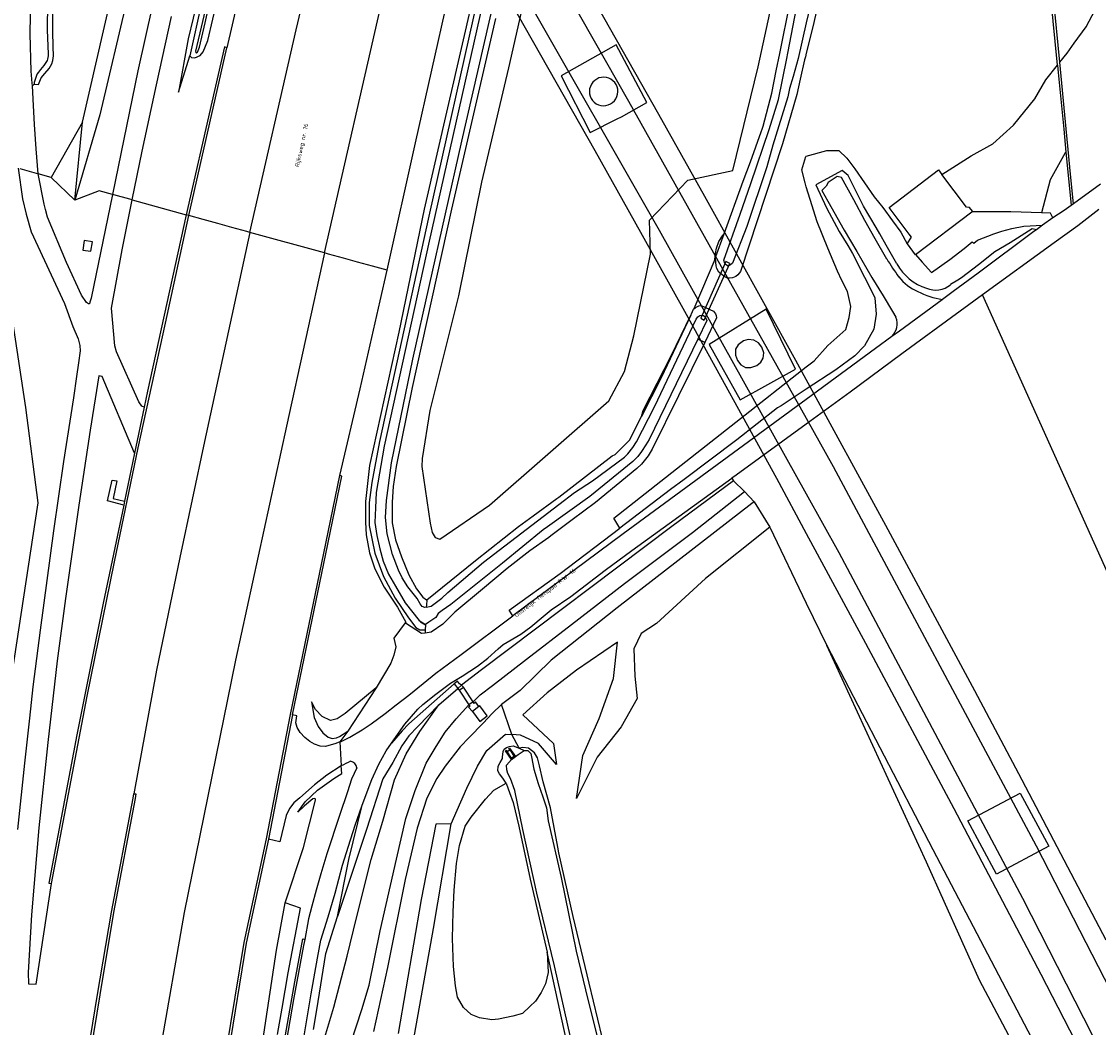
# Model space of a CAD drawing. Header units: metres. Extents: x 102000 to 105000, y 414600 to 420766.
# Tile 42 of 256: x 102816 to 103069, y 416061 to 416297. Entities that reach past the tile are written whole.
import ezdxf

# ---------------------------------------------------------------- set-up
doc = ezdxf.new("R2010")
doc.units = ezdxf.units.M
doc.layers.get('0').update_dxf_attribs({"color": 8})
doc.styles.add('MtXpl_NLCS-ISO', font='NLCS-ISO.ttf')

msp = doc.modelspace()

# ---------------------------------------------------------------- linework, layer by layer
for p, q in [((102888.84, 416381.8), (102965.49, 416247.71)), ((102923.19, 416339.62), (102958.28, 416278.03)), ((102874.59, 416336.94), (102863.93, 416290.54)), ((102880.24, 416294.76), (102889.68, 416335.55)), ((102937.18, 416317.21), (102930.05, 416285.84)), ((102988.69, 416286.06), (102995.62, 416318)), ((102858.85, 416296.43), (102862.46, 416312.31)), ((102859.43, 416292.23), (102863.98, 416311.9)), ((102886.82, 416242.4), (102903.3, 416314.31)), ((102908.22, 416268.27), (102917.97, 416311.59)), ((102924.62, 416310.35), (102911.36, 416251.06)), ((102919.12, 416268.65), (102928.53, 416309.59)), ((102965.38, 416274.89), (102945.44, 416310)), ((102858.41, 416307.2), (102854.81, 416292.65)), ((102817.76, 416293.79), (102817.94, 416305.38)), ((102830.01, 416273.05), (102837.44, 416305.21)), ((103059.01, 416286.5), (103057.02, 416306.29)), ((103059.53, 416287.16), (103057.65, 416306.35)), ((102840.58, 416302.42), (102834.08, 416274.83)), ((102859.58, 416302.48), (102856.57, 416289.78)), ((102921.67, 416302.38), (102910.3, 416252.66)), ((102821.81, 416301.06), (102821.71, 416294.77)), ((102823.06, 416294.43), (102823.04, 416299.59)), ((102846.44, 416300.54), (102843.03, 416285.15)), ((102857.95, 416301.04), (102855.25, 416288.69)), ((102923.98, 416300.8), (102911.45, 416245.19)), ((102930.35, 416301.55), (102950.31, 416266.4)), ((102993.77, 416289.16), (102996.21, 416301.22)), ((102995.66, 416289.28), (102997.67, 416299.8)), ((103002.95, 416301.64), (103001.55, 416295.42)), ((103065.7, 416295.47), (103068.54, 416300.78)), ((102847.39, 416281.87), (102850.91, 416297.86)), ((102926.98, 416297.44), (102916.65, 416252.7)), ((103000.57, 416298.99), (103000, 416296.43)), ((102821.71, 416294.77), (102821.96, 416289.01)), ((102823.14, 416290.75), (102823.06, 416294.43)), ((102857.5, 416290.69), (102858.85, 416296.43)), ((102869.36, 416247.22), (102880.24, 416294.76)), ((103000, 416296.43), (102998.13, 416288.06)), ((103001.55, 416295.42), (103000, 416289.3)), ((103062.93, 416291.64), (103065.7, 416295.47)), ((102818, 416285.06), (102817.76, 416293.79)), ((102854.81, 416292.65), (102852.6, 416280.12)), ((102858.37, 416289.59), (102859.43, 416292.23)), ((103061.25, 416289.31), (103062.93, 416291.64)), ((102823.21, 416288.62), (102823.14, 416290.75)), ((102855.01, 416251.18), (102863.93, 416290.54)), ((102856.57, 416289.78), (102856.61, 416289.43)), ((102856.61, 416289.43), (102856.82, 416289.3)), ((102856.82, 416289.3), (102857.06, 416289.53)), ((102857.06, 416289.53), (102857.5, 416290.69)), ((102857.66, 416288.71), (102858.37, 416289.59)), ((102863.34, 416290.77), (102860.43, 416277.76)), ((102863.93, 416290.54), (102863.34, 416290.77)), ((102955.35, 416291.22), (102942.42, 416283.95)), ((102962.52, 416277.7), (102955.35, 416291.22)), ((102992.96, 416285.15), (102993.77, 416289.16)), ((102995.42, 416288), (102995.66, 416289.28)), ((103000, 416289.3), (102999.79, 416288.45)), ((103059.53, 416287.16), (103061.25, 416289.31)), ((102821.29, 416286.84), (102820.93, 416286.36)), ((102821.57, 416287.29), (102821.29, 416286.84)), ((102821.76, 416287.59), (102821.57, 416287.29)), ((102821.84, 416287.88), (102821.76, 416287.59)), ((102821.92, 416288.27), (102821.84, 416287.88)), ((102821.98, 416288.62), (102821.92, 416288.27)), ((102821.96, 416289.01), (102821.98, 416288.62)), ((102822.16, 416285.7), (102822.79, 416286.75)), ((102822.79, 416286.75), (102823.05, 416287.59)), ((102823.05, 416287.59), (102823.21, 416288.62)), ((102852.6, 416280.12), (102855.25, 416288.69)), ((102855.25, 416288.69), (102855.59, 416288.23)), ((102855.59, 416288.23), (102856.38, 416288.22)), ((102856.38, 416288.22), (102857.66, 416288.71)), ((102993.44, 416278.4), (102995.42, 416288)), ((102998.13, 416288.06), (102996.9, 416283.83)), ((102999.6, 416287.72), (102998.59, 416283.18)), ((102999.79, 416288.45), (102999.6, 416287.72)), ((103061.07, 416271.52), (103059.53, 416287.16)), ((102818.17, 416282.24), (102818, 416285.06)), ((102819.24, 416284.05), (102818.69, 416282.38)), ((102819.4, 416284.4), (102819.24, 416284.05)), ((102819.7, 416284.82), (102819.4, 416284.4)), ((102820.15, 416285.45), (102819.7, 416284.82)), ((102820.93, 416286.36), (102820.15, 416285.45)), ((102820.32, 416283.49), (102821.15, 416284.48)), ((102821.15, 416284.48), (102822.16, 416285.7)), ((102843.03, 416285.15), (102837.06, 416256.13)), ((102930.05, 416285.84), (102923.71, 416259)), ((102982.74, 416261.78), (102988.69, 416286.06)), ((102991.9, 416279.9), (102992.96, 416285.15)), ((103056.22, 416283.01), (103059.01, 416286.5)), ((103059.01, 416286.5), (103059.17, 416284.76)), ((103059.17, 416284.76), (103060.46, 416271.42)), ((102818.28, 416281.59), (102818.17, 416282.24)), ((102818.28, 416281.59), (102818.64, 416281.98)), ((102818.52, 416276.98), (102818.28, 416281.59)), ((102818.69, 416282.38), (102818.64, 416281.98)), ((102818.64, 416281.98), (102819.69, 416281.89)), ((102819.69, 416281.89), (102820.32, 416283.49)), ((102844.03, 416266.29), (102847.39, 416281.87)), ((102942.42, 416283.95), (102949.24, 416270.65)), ((102949.54, 416282.01), (102949.29, 416281.48)), ((102949.89, 416282.48), (102949.54, 416282.01)), ((102950.31, 416282.89), (102949.89, 416282.48)), ((102950.79, 416283.21), (102950.31, 416282.89)), ((102951.32, 416283.45), (102950.79, 416283.21)), ((102951.89, 416283.59), (102951.32, 416283.45)), ((102952.47, 416283.63), (102951.89, 416283.59)), ((102953.05, 416283.57), (102952.47, 416283.63)), ((102953.61, 416283.41), (102953.05, 416283.57)), ((102954.13, 416283.16), (102953.61, 416283.41)), ((102954.61, 416282.81), (102954.13, 416283.16)), ((102955.01, 416282.39), (102954.61, 416282.81)), ((102955.34, 416281.91), (102955.01, 416282.39)), ((102955.58, 416281.38), (102955.34, 416281.91)), ((102996.9, 416283.83), (102996.07, 416281.01)), ((102998.59, 416283.18), (102997.8, 416279.61)), ((103053.7, 416278.57), (103056.22, 416283.01)), ((102949.13, 416280.92), (102949.07, 416280.34)), ((102949.07, 416280.34), (102949.11, 416279.76)), ((102949.11, 416279.76), (102949.25, 416279.2)), ((102949.29, 416281.48), (102949.13, 416280.92)), ((102949.25, 416279.2), (102949.49, 416278.66)), ((102955.28, 416278.56), (102955.54, 416279.09)), ((102955.54, 416279.09), (102955.7, 416279.65)), ((102955.72, 416280.81), (102955.58, 416281.38)), ((102955.7, 416279.65), (102955.76, 416280.23)), ((102955.76, 416280.23), (102955.72, 416280.81)), ((102989.84, 416272.12), (102991.9, 416279.9)), ((102995.68, 416279.05), (102992.18, 416267.72)), ((102997.8, 416279.61), (102994.41, 416268.02)), ((102996.07, 416281.01), (102995.68, 416279.05)), ((102818.74, 416272.52), (102818.52, 416276.98)), ((102860.43, 416277.76), (102854.41, 416251.35)), ((102949.49, 416278.66), (102949.81, 416278.18)), ((102949.81, 416278.18), (102950.22, 416277.76)), ((102950.22, 416277.76), (102950.69, 416277.42)), ((102950.69, 416277.42), (102951.21, 416277.16)), ((102951.21, 416277.16), (102951.78, 416277)), ((102951.78, 416277), (102952.36, 416276.94)), ((102952.36, 416276.94), (102952.94, 416276.98)), ((102952.94, 416276.98), (102953.5, 416277.12)), ((102953.5, 416277.12), (102954.04, 416277.36)), ((102954.04, 416277.36), (102954.52, 416277.69)), ((102954.52, 416277.69), (102954.94, 416278.09)), ((102954.94, 416278.09), (102955.28, 416278.56)), ((102956.57, 416274.37), (102962.52, 416277.7)), ((102958.28, 416278.03), (103000, 416203.59)), ((102991.3, 416271.35), (102993.44, 416278.4)), ((103048.7, 416272.39), (103053.7, 416278.57)), ((102834.08, 416274.83), (102828.21, 416254.75)), ((102955.56, 416273.83), (102956.57, 416274.37)), ((102976.18, 416255.67), (102965.38, 416274.89)), ((102819.15, 416266.84), (102818.74, 416272.52)), ((102830.01, 416273.05), (102822.64, 416260.11)), ((102828.21, 416254.75), (102830.01, 416273.05)), ((102949.24, 416270.65), (102955.56, 416273.83)), ((102989.44, 416270.84), (102989.67, 416271.47)), ((102989.67, 416271.47), (102989.84, 416272.12)), ((103043.81, 416267.99), (103048.7, 416272.39)), ((103060.46, 416271.42), (103060.99, 416266.07)), ((103061.52, 416266.7), (103061.07, 416271.52)), ((102986.91, 416263.78), (102989.44, 416270.84)), ((102986.95, 416258.71), (102991.3, 416271.35)), ((102819.64, 416260.94), (102819.15, 416266.84)), ((102901.54, 416238.33), (102908.22, 416268.27)), ((102907.62, 416217.44), (102919.12, 416268.65)), ((102950.31, 416266.4), (102961.07, 416247.23)), ((102994.41, 416268.02), (102984.59, 416238.04)), ((102992.18, 416267.72), (102990.75, 416262.59)), ((103000, 416265.08), (103004.86, 416266.47)), ((103004.86, 416266.47), (103007.61, 416266.41)), ((103007.61, 416266.41), (103009.54, 416264.65)), ((103038.75, 416265.19), (103043.81, 416267.99)), ((103062.07, 416260.87), (103061.52, 416266.7)), ((102807.7, 416264.24), (102816.62, 416206.14)), ((102841.71, 416254.84), (102844.03, 416266.29)), ((102998.99, 416261.91), (102999.93, 416265.06)), ((102999.93, 416265.06), (103000, 416265.08)), ((103009.54, 416264.65), (103011.4, 416262.14)), ((103031.87, 416260.84), (103038.75, 416265.19)), ((103060.83, 416265.89), (103057.28, 416259.53)), ((103060.99, 416266.07), (103060.83, 416265.89)), ((103060.99, 416266.07), (103061.54, 416260.65)), ((102814.88, 416262.26), (102815.9, 416255.09)), ((102819.2, 416261.06), (102815.42, 416262.11)), ((102972.15, 416259.45), (102982.74, 416261.78)), ((102985.17, 416259.21), (102986.91, 416263.78)), ((102990.75, 416262.59), (102986.07, 416248.57)), ((102999.73, 416258.84), (102998.99, 416261.91)), ((103008.39, 416261.78), (103002.27, 416258.34)), ((103009.85, 416260.53), (103008.39, 416261.78)), ((103011.4, 416262.14), (103015.91, 416255.58)), ((103019.44, 416253.03), (103031.08, 416261.87)), ((103031.08, 416261.87), (103031.87, 416260.84)), ((102819.64, 416260.94), (102819.2, 416261.06)), ((102822.64, 416260.11), (102819.64, 416260.94)), ((102821, 416253.84), (102819.64, 416260.94)), ((102822.64, 416260.11), (102828.21, 416254.75)), ((102923.71, 416259), (102918.35, 416232.32)), ((102963.18, 416250.06), (102972.15, 416259.45)), ((102980.7, 416246.9), (102985.17, 416259.21)), ((103000, 416257.93), (102999.73, 416258.84)), ((103005.13, 416258.93), (103004.7, 416258.09)), ((103007.25, 416260.34), (103005.13, 416258.93)), ((103008.27, 416260.12), (103007.25, 416260.34)), ((103011.13, 416254.86), (103008.27, 416260.12)), ((103013.4, 416253.36), (103009.85, 416260.53)), ((103037.66, 416253.16), (103031.87, 416260.84)), ((103057.28, 416259.53), (103055.22, 416251.77)), ((103061.54, 416260.65), (103062.2, 416253.54)), ((103062.76, 416253.95), (103062.07, 416260.87)), ((102833.94, 416256.99), (102828.21, 416254.75)), ((102837.06, 416256.13), (102833.94, 416256.99)), ((102984.51, 416251.53), (102986.95, 416258.71)), ((103000.9, 416254.92), (103000, 416257.93)), ((103002.27, 416258.34), (103004.78, 416252.98)), ((103004.7, 416258.09), (103003.65, 416257.08)), ((103003.65, 416257.08), (103005.03, 416254.52)), ((103069.08, 416258.56), (103062.76, 416253.95)), ((102815.9, 416255.09), (102816.78, 416251.5)), ((102821.35, 416252.55), (102821, 416253.84)), ((102837.06, 416256.13), (102832.1, 416231.8)), ((102837.37, 416256.04), (102837.06, 416256.13)), ((102841.15, 416255), (102837.37, 416256.04)), ((102839.36, 416243.15), (102841.71, 416254.84)), ((102841.71, 416254.84), (102841.15, 416255)), ((102841.71, 416254.84), (102854.41, 416251.35)), ((102997.57, 416217.13), (102976.18, 416255.67)), ((103002.52, 416249.73), (103000.9, 416254.92)), ((103005.03, 416254.52), (103008.86, 416247.75)), ((103013.76, 416250.02), (103011.13, 416254.86)), ((103015.91, 416255.58), (103017.96, 416253.05)), ((103062.76, 416253.95), (103062.2, 416253.54)), ((102816.78, 416251.5), (102817.99, 416247.34)), ((102821.81, 416250.82), (102821.35, 416252.55)), ((102854.41, 416251.35), (102845.32, 416209.96)), ((102849.48, 416225.89), (102855.01, 416251.18)), ((102855.01, 416251.18), (102854.41, 416251.35)), ((102858.38, 416250.25), (102855.01, 416251.18)), ((102910.3, 416252.66), (102904.33, 416223.83)), ((102916.65, 416252.7), (102907.48, 416210.83)), ((102980.62, 416240.66), (102984.51, 416251.53)), ((103004.78, 416252.98), (103007.75, 416247.4)), ((103016.39, 416248.33), (103013.4, 416253.36)), ((103017.96, 416253.05), (103020.23, 416249.96)), ((103024.18, 416246.83), (103019.44, 416253.03)), ((103025.66, 416242.02), (103038.9, 416252.07)), ((103038.36, 416253.08), (103037.66, 416253.16)), ((103039.06, 416252.2), (103038.36, 416253.08)), ((103038.9, 416252.07), (103039.06, 416252.2)), ((103048.02, 416252.02), (103038.9, 416252.07)), ((103055.22, 416251.77), (103048.02, 416252.02)), ((103057.33, 416251.69), (103055.22, 416251.77)), ((103057.9, 416250.67), (103057.33, 416251.69)), ((103060.54, 416252.33), (103057.9, 416250.67)), ((103062.2, 416253.54), (103060.54, 416252.33)), ((103068.69, 416252.59), (103063.79, 416248.79)), ((102826.24, 416240.14), (102821.81, 416250.82)), ((102861.77, 416249.32), (102858.38, 416250.25)), ((102865.11, 416248.39), (102861.77, 416249.32)), ((102911.36, 416251.06), (102899.75, 416198.14)), ((102963.39, 416242.14), (102963.18, 416250.06)), ((103005.07, 416243.51), (103002.52, 416249.73)), ((103016.17, 416245.72), (103013.76, 416250.02)), ((103020.23, 416249.96), (103022.2, 416247.28)), ((103048.29, 416248.12), (103051.11, 416248.64)), ((103051.11, 416248.64), (103055.49, 416248.91)), ((103055.49, 416248.91), (103054.05, 416247.85)), ((103057.9, 416250.67), (103055.49, 416248.91)), ((103063.79, 416248.79), (103058.2, 416244.76)), ((102817.99, 416247.34), (102825.76, 416230.54)), ((102869.36, 416247.22), (102858.66, 416198.11)), ((102868.59, 416247.43), (102865.11, 416248.39)), ((102869.36, 416247.22), (102868.59, 416247.43)), ((102886.82, 416242.4), (102869.36, 416247.22)), ((102961.07, 416247.23), (102971.78, 416228.02)), ((102965.49, 416247.71), (103000, 416185.84)), ((102978.75, 416241.52), (102980.7, 416246.9)), ((102979.46, 416245.05), (102980.35, 416246.39)), ((102980.35, 416246.39), (102980.7, 416246.9)), ((102986.07, 416248.57), (102982.65, 416240.01)), ((103007.75, 416247.4), (103009.73, 416244.13)), ((103008.86, 416247.75), (103011.87, 416242.72)), ((103017.26, 416246.87), (103016.39, 416248.33)), ((103018.8, 416244.19), (103017.26, 416246.87)), ((103022.2, 416247.28), (103023.67, 416244.55)), ((103023.67, 416244.55), (103024.73, 416246.1)), ((103024.73, 416246.1), (103024.18, 416246.83)), ((103040.19, 416245.4), (103044.02, 416246.9)), ((103053.43, 416247.39), (103040.38, 416237.65)), ((103044.02, 416246.9), (103045.96, 416247.48)), ((103045.96, 416247.48), (103048.29, 416248.12)), ((103053.04, 416248.02), (103047.92, 416244.79)), ((103054.05, 416247.85), (103053.04, 416248.02)), ((103054.05, 416247.85), (103053.43, 416247.39)), ((102830.44, 416245.3), (102830.11, 416243.06)), ((102832.34, 416245.03), (102830.44, 416245.3)), ((102832.01, 416242.78), (102832.34, 416245.03)), ((102911.45, 416245.19), (102900.88, 416197.03)), ((102978.93, 416243.49), (102979.46, 416245.05)), ((103009.73, 416244.13), (103010.88, 416242.25)), ((103018.95, 416240.97), (103016.17, 416245.72)), ((103021.29, 416239.86), (103018.8, 416244.19)), ((103023.67, 416244.55), (103025.61, 416241.98)), ((103037.05, 416243.43), (103038.93, 416244.99)), ((103038.93, 416244.99), (103039.35, 416244.69)), ((103039.35, 416244.69), (103040.19, 416245.4)), ((103058.2, 416244.76), (103041.42, 416232.53)), ((103047.92, 416244.79), (103044.25, 416242.68)), ((102830.11, 416243.06), (102832.01, 416242.78)), ((102836.82, 416229.45), (102839.36, 416243.15)), ((102886.82, 416242.4), (102877.91, 416201.73)), ((102887.81, 416242.13), (102886.82, 416242.4)), ((102891.29, 416241.16), (102887.81, 416242.13)), ((102894.64, 416240.24), (102891.29, 416241.16)), ((102959.48, 416222.95), (102963.39, 416242.14)), ((102978.55, 416240.85), (102978.68, 416242.25)), ((102978.69, 416241.17), (102978.55, 416240.85)), ((102978.68, 416242.25), (102978.93, 416243.49)), ((102978.69, 416241.17), (102978.75, 416241.52)), ((102978.86, 416239.33), (102978.69, 416241.17)), ((103007.32, 416238.14), (103005.07, 416243.51)), ((103010.88, 416242.25), (103013.71, 416236.7)), ((103011.87, 416242.72), (103015.41, 416236.64)), ((103025.61, 416241.98), (103025.66, 416242.02)), ((103025.66, 416242.02), (103027.25, 416240.2)), ((103033.69, 416240.86), (103037.05, 416243.43)), ((103044.25, 416242.68), (103040.47, 416239.58)), ((102829.83, 416232.52), (102826.24, 416240.14)), ((102898.14, 416239.27), (102894.64, 416240.24)), ((102901.54, 416238.33), (102898.14, 416239.27)), ((102978.55, 416240.85), (102973.8, 416229.8)), ((102980.9, 416239.85), (102975.26, 416227.08)), ((102976.02, 416226.61), (102982.03, 416239.95)), ((102979.03, 416238.75), (102978.86, 416239.33)), ((102979.47, 416237.89), (102979.03, 416238.75)), ((102980.84, 416239.91), (102980.62, 416240.66)), ((102981.18, 416239.57), (102980.84, 416239.91)), ((102981.12, 416240.36), (102980.9, 416239.85)), ((102982.03, 416239.95), (102981.12, 416240.36)), ((102981.51, 416239.4), (102981.18, 416239.57)), ((102981.76, 416239.39), (102981.51, 416239.4)), ((102982.17, 416239.58), (102981.76, 416239.39)), ((102982.65, 416240.01), (102982.17, 416239.58)), ((103027.25, 416240.2), (103029.39, 416237.8)), ((103029.39, 416237.8), (103033.69, 416240.86)), ((103040.47, 416239.58), (103036.42, 416236.55)), ((102899.92, 416231.14), (102901.54, 416238.33)), ((102979.9, 416237.49), (102979.47, 416237.89)), ((102980.86, 416236.82), (102979.9, 416237.49)), ((102981.52, 416236.49), (102980.86, 416236.82)), ((102982, 416236.47), (102981.52, 416236.49)), ((102982.67, 416236.58), (102982, 416236.47)), ((102983.43, 416236.9), (102982.67, 416236.58)), ((102983.93, 416237.28), (102983.43, 416236.9)), ((102984.59, 416238.04), (102983.93, 416237.28)), ((103008.37, 416235.96), (103007.32, 416238.14)), ((103013.71, 416236.7), (103014.22, 416235.72)), ((103015.41, 416236.64), (103018.03, 416232.32)), ((103035.56, 416236.01), (103033.86, 416234.95)), ((103040.38, 416237.65), (103034.47, 416233.33)), ((103036.42, 416236.55), (103035.56, 416236.01)), ((103009.65, 416233.32), (103008.37, 416235.96)), ((103014.22, 416235.72), (103016.1, 416231.87)), ((102830.99, 416230.77), (102829.83, 416232.52)), ((102832.1, 416231.8), (102831.77, 416230.87)), ((102895.23, 416210.52), (102899.92, 416231.14)), ((102918.35, 416232.32), (102911.62, 416205.42)), ((103010.43, 416229.85), (103009.65, 416233.32)), ((103016.1, 416231.87), (103016.4, 416228.03)), ((103018.03, 416232.32), (103020.24, 416228.64)), ((103031.89, 416231.41), (103021.93, 416224.07)), ((103031.97, 416231.5), (103031.89, 416231.41)), ((103034.47, 416233.33), (103031.97, 416231.5)), ((103041.42, 416232.53), (103036.16, 416228.69)), ((103127.9, 416040.22), (103041.42, 416232.53)), ((102825.76, 416230.54), (102827.73, 416225.12)), ((102831.41, 416230.46), (102830.99, 416230.77)), ((102831.67, 416230.48), (102831.41, 416230.46)), ((102831.77, 416230.87), (102831.67, 416230.48)), ((102837.61, 416220.56), (102836.82, 416229.45)), ((102973.02, 416228.09), (102973.53, 416229.16)), ((102973.8, 416229.8), (102973.53, 416229.16)), ((102973.53, 416229.16), (102974.01, 416229.56)), ((102974.01, 416229.56), (102974.75, 416230.01)), ((102974.75, 416230.01), (102975.33, 416230.08)), ((102975.33, 416230.08), (102978.18, 416228.71)), ((102990.59, 416229.16), (102977.17, 416220.9)), ((102978.18, 416228.71), (102978.71, 416228.14)), ((102997.48, 416215.09), (102990.59, 416229.16)), ((103010.08, 416227.24), (103010.43, 416229.85)), ((103020.24, 416228.64), (103021.04, 416227.29)), ((103036.16, 416228.69), (103022.46, 416218.72)), ((102843.13, 416196.69), (102849.48, 416225.89)), ((102964.32, 416206.25), (102974.15, 416226.89)), ((102972.88, 416227.78), (102965.96, 416213.11)), ((102968.29, 416218.23), (102972.88, 416227.78)), ((102971.78, 416228.02), (102992.99, 416189.5)), ((102972.88, 416227.78), (102973.02, 416228.09)), ((102974.15, 416226.89), (102974.54, 416227.37)), ((102976.62, 416226.53), (102974.52, 416222.19)), ((102974.54, 416227.37), (102975.01, 416227.68)), ((102975.01, 416227.68), (102975.55, 416227.79)), ((102975.26, 416227.08), (102976.02, 416226.61)), ((102975.55, 416227.79), (102975.87, 416227.68)), ((102975.87, 416227.68), (102976.14, 416227.47)), ((102976.14, 416227.47), (102976.51, 416226.94)), ((102978.95, 416227.13), (102976.14, 416221.41)), ((102976.51, 416226.94), (102976.62, 416226.53)), ((102978.71, 416228.14), (102978.87, 416227.7)), ((102978.87, 416227.7), (102978.95, 416227.13)), ((103009.28, 416224.41), (103010.08, 416227.24)), ((103016.4, 416228.03), (103015.84, 416224.47)), ((102827.73, 416225.12), (102828.98, 416222.25)), ((102904.33, 416223.83), (102897.4, 416192.49)), ((103005.06, 416220.68), (103009.28, 416224.41)), ((103015.84, 416224.47), (103013.64, 416220.63)), ((103021.93, 416224.07), (103020.06, 416222.82)), ((102828.98, 416222.25), (102829.38, 416220.66)), ((102957.31, 416214.59), (102959.48, 416222.95)), ((102974.52, 416222.19), (102963.13, 416198.62)), ((102976.14, 416221.41), (102963.82, 416196.34)), ((102976.14, 416221.41), (102974.52, 416222.19)), ((102977.17, 416220.9), (102984.47, 416207.93)), ((102985.22, 416221.75), (102983.98, 416220.81)), ((102986.34, 416222.09), (102985.22, 416221.75)), ((102987.65, 416221.92), (102986.34, 416222.09)), ((102988.75, 416221.28), (102987.65, 416221.92)), ((102989.54, 416220.31), (102988.75, 416221.28)), ((103020.06, 416222.82), (103016.28, 416219.95)), ((102829.51, 416219.43), (102829.05, 416216.64)), ((102829.38, 416220.66), (102829.51, 416219.43)), ((102838.01, 416219.21), (102837.61, 416220.56)), ((102843.28, 416207.46), (102838.01, 416219.21)), ((102983.98, 416220.81), (102983.36, 416219.79)), ((102983.36, 416219.79), (102983.37, 416218.38)), ((102983.37, 416218.38), (102983.85, 416217.13)), ((102990.05, 416218.92), (102989.54, 416220.31)), ((102989.9, 416217.73), (102990.05, 416218.92)), ((103016.28, 416219.95), (103000, 416208.01)), ((103001.82, 416217.09), (103005.06, 416220.68)), ((103022.46, 416218.72), (103010.32, 416209.73)), ((103013.64, 416220.63), (103011.43, 416218.26)), ((102829.05, 416216.64), (102828.64, 416213.37)), ((102902.58, 416193.1), (102907.62, 416217.44)), ((102961.68, 416205.39), (102968.29, 416218.23)), ((102983.85, 416217.13), (102984.62, 416216.15)), ((102984.62, 416216.15), (102985.71, 416215.53)), ((102986.95, 416215.47), (102988.35, 416215.94)), ((102988.35, 416215.94), (102989.3, 416216.78)), ((102989.3, 416216.78), (102989.9, 416217.73)), ((103000, 416212.67), (102997.57, 416217.13)), ((103000, 416215.66), (103001.82, 416217.09)), ((103011.43, 416218.26), (103006.96, 416214.99)), ((102828.64, 416213.37), (102827.91, 416208.4)), ((102833.85, 416213.53), (102831.8, 416200.81)), ((102834.66, 416213.39), (102833.85, 416213.53)), ((102842.26, 416195.38), (102834.66, 416213.39)), ((102953.6, 416207.69), (102957.31, 416214.59)), ((102984.47, 416207.93), (102997.48, 416215.09)), ((102985.71, 416215.53), (102986.95, 416215.47)), ((102992.34, 416209.66), (103000, 416215.66)), ((103006.96, 416214.99), (103000, 416210.44)), ((102907.48, 416210.83), (102903.7, 416192.25)), ((102965.96, 416213.11), (102961.3, 416204.01)), ((103018.71, 416178.43), (103000, 416212.67)), ((102827.91, 416208.4), (102825.59, 416193.43)), ((102845.32, 416209.96), (102844.54, 416206.23)), ((102890.48, 416190.16), (102895.23, 416210.52)), ((102969.53, 416191.7), (102991.54, 416209)), ((102991.54, 416209), (102992.34, 416209.66)), ((103000, 416210.44), (102994.07, 416206.55)), ((103010.32, 416209.73), (103000, 416202.22)), ((102816.62, 416206.14), (102819.52, 416183.74)), ((102844.54, 416206.23), (102842.26, 416195.38)), ((102843.93, 416206.46), (102843.28, 416207.46)), ((102844.54, 416206.23), (102843.93, 416206.46)), ((102925.62, 416183.17), (102953.6, 416207.69)), ((103000, 416208.01), (102956.97, 416176.45)), ((102960.16, 416198.1), (102964.32, 416206.25)), ((102993.28, 416206.02), (102983.66, 416198.52)), ((102994.07, 416206.55), (102993.28, 416206.02)), ((102911.62, 416205.42), (102909.81, 416194.12)), ((102958.47, 416198.48), (102961.3, 416204.01)), ((102961.3, 416204.01), (102961.68, 416205.39)), ((103000, 416203.59), (103006.34, 416192.28)), ((102831.8, 416200.81), (102829.18, 416183.2)), ((102877.91, 416201.73), (102865.93, 416146.82)), ((103000, 416202.22), (102983.56, 416190.26)), ((102858.66, 416198.11), (102852.86, 416170.91)), ((102899.75, 416198.14), (102897.94, 416188.54)), ((102955.15, 416195.08), (102958.47, 416198.48)), ((102959.26, 416196.76), (102960.16, 416198.1)), ((102963.13, 416198.62), (102962.36, 416197.33)), ((102983.66, 416198.52), (102971.35, 416189.25)), ((102837.57, 416169.9), (102843.13, 416196.69)), ((102900.88, 416197.03), (102899.02, 416186.14)), ((102958.13, 416195.21), (102959.26, 416196.76)), ((102961.32, 416195.77), (102960.44, 416194.66)), ((102962.36, 416197.33), (102961.32, 416195.77)), ((102963.82, 416196.34), (102962.88, 416194.8)), ((102825.59, 416193.43), (102823.24, 416177.14)), ((102842.26, 416195.38), (102839.9, 416184.16)), ((102901.4, 416184.29), (102902.58, 416193.1)), ((102909.81, 416194.12), (102909.7, 416192.3)), ((102941.91, 416185.11), (102954.38, 416194.74)), ((102959.24, 416193.42), (102949.19, 416185.27)), ((102949.82, 416188.92), (102957.33, 416194.46)), ((102954.38, 416194.74), (102955.15, 416195.08)), ((102957.33, 416194.46), (102958.13, 416195.21)), ((102960.44, 416194.66), (102959.24, 416193.42)), ((102962.88, 416194.8), (102961.29, 416192.79)), ((102897.4, 416192.49), (102896.45, 416184.03)), ((102903.7, 416192.25), (102902.96, 416187.57)), ((102909.7, 416192.3), (102911.67, 416178.95)), ((102960.24, 416191.79), (102950.5, 416183.84)), ((102954.84, 416180.16), (102969.53, 416191.7)), ((102961.29, 416192.79), (102960.24, 416191.79)), ((103006.34, 416192.28), (103053.99, 416103.28)), ((102835.88, 416184.18), (102837.01, 416189.07)), ((102837.01, 416189.07), (102838.1, 416188.91)), ((102838.1, 416188.91), (102837.24, 416184.8)), ((102886.7, 416171.9), (102890.48, 416190.16)), ((102887.18, 416171.8), (102890.95, 416190.01)), ((102890.95, 416190.01), (102890.48, 416190.16)), ((102897.94, 416188.54), (102897.35, 416183.83)), ((102945.57, 416186.17), (102949.82, 416188.92)), ((102959.01, 416172.55), (102982.51, 416189.5)), ((102971.35, 416189.25), (102968.15, 416186.84)), ((102982.93, 416188.91), (102968.41, 416178.21)), ((102983.56, 416190.26), (102982.51, 416189.5)), ((102982.51, 416189.5), (102982.93, 416188.91)), ((102982.93, 416188.91), (102985.53, 416186.41)), ((102992.99, 416189.5), (103000, 416176.56)), ((102899.02, 416186.14), (102898.8, 416182.54)), ((102902.96, 416187.57), (102902.71, 416183.89)), ((102941.92, 416183.38), (102945.57, 416186.17)), ((102968.15, 416186.84), (102956.18, 416177.82)), ((102973.3, 416176.8), (102985.53, 416186.41)), ((102985.53, 416186.41), (102987.75, 416183.97)), ((103000, 416185.84), (103007.68, 416172.06)), ((102819.52, 416183.74), (102812.79, 416139.52)), ((102829.18, 416183.2), (102826.07, 416161.33)), ((102839.7, 416183.17), (102834.87, 416160.2)), ((102839.7, 416183.17), (102835.88, 416184.18)), ((102837.24, 416184.8), (102839.9, 416184.16)), ((102839.9, 416184.16), (102839.7, 416183.17)), ((102896.45, 416184.03), (102896.47, 416179.18)), ((102897.35, 416183.83), (102897.35, 416178.39)), ((102901.17, 416180.32), (102901.4, 416184.29)), ((102902.71, 416183.89), (102902.74, 416179.09)), ((102913.91, 416175.25), (102925.62, 416183.17)), ((102924.16, 416169.79), (102941.92, 416183.38)), ((102935.87, 416180.72), (102941.42, 416184.75)), ((102949.19, 416185.27), (102939.19, 416178.09)), ((102941.42, 416184.75), (102941.91, 416185.11)), ((102950.5, 416183.84), (102945.05, 416179.76)), ((102987.23, 416183.57), (102955.58, 416159.1)), ((102987.75, 416183.97), (102987.23, 416183.57)), ((102987.75, 416183.97), (102991.42, 416178.01)), ((102898.8, 416182.54), (102898.71, 416179.16)), ((102932.45, 416178.23), (102935.87, 416180.72)), ((102896.47, 416179.18), (102896.68, 416176.26)), ((102897.35, 416178.39), (102898.65, 416171.97)), ((102898.71, 416179.16), (102899.18, 416176.09)), ((102901.56, 416176.45), (102901.17, 416180.32)), ((102902.74, 416179.09), (102903.54, 416175.09)), ((102911.67, 416178.95), (102912.17, 416176.77)), ((102922.32, 416170.19), (102932.45, 416178.23)), ((102968.41, 416178.21), (102923.7, 416144.58)), ((102939.19, 416178.09), (102938.21, 416177.39)), ((102945.05, 416179.76), (102940.02, 416175.99)), ((102942.24, 416167.19), (102956.18, 416177.82)), ((102956.18, 416177.82), (102954.84, 416180.16)), ((102991.42, 416178.01), (102976.3, 416165.99)), ((102991.42, 416178.01), (103000, 416160.23)), ((103039.58, 416139.61), (103018.71, 416178.43)), ((102823.24, 416177.14), (102820.07, 416153.9)), ((102896.68, 416176.26), (102897.41, 416172.02)), ((102899.18, 416176.09), (102899.87, 416172.99)), ((102902.86, 416171.66), (102901.56, 416176.45)), ((102912.17, 416176.77), (102912.86, 416175.58)), ((102912.86, 416175.58), (102913.91, 416175.25)), ((102938.21, 416177.39), (102928.66, 416169.59)), ((102956.97, 416176.45), (102931.12, 416157.21)), ((102939.52, 416175.61), (102935.07, 416172.49)), ((102940.02, 416175.99), (102939.52, 416175.61)), ((102957.28, 416164.82), (102973.3, 416176.8)), ((103000, 416176.56), (103013.94, 416150.85)), ((102899.87, 416172.99), (102900.61, 416170.04)), ((102903.54, 416175.09), (102904.97, 416171.04)), ((102852.86, 416170.91), (102847.39, 416144.49)), ((102878.85, 416134.1), (102886.7, 416171.9)), ((102879.34, 416134), (102887.18, 416171.8)), ((102897.41, 416172.02), (102898.65, 416168.27)), ((102898.65, 416171.97), (102900.71, 416166.44)), ((102904.23, 416167.98), (102902.86, 416171.66)), ((102904.97, 416171.04), (102906.69, 416166.85)), ((102935.07, 416172.49), (102929.75, 416168.35)), ((102952.74, 416167.96), (102959.01, 416172.55)), ((103007.68, 416172.06), (103050.76, 416090.94)), ((102831.15, 416138.4), (102837.57, 416169.9)), ((102898.65, 416168.27), (102900.89, 416163.97)), ((102900.61, 416170.04), (102901.87, 416167.01)), ((102905.06, 416166.18), (102904.23, 416167.98)), ((102910.92, 416161.02), (102922.32, 416170.19)), ((102915.85, 416162.69), (102924.16, 416169.79)), ((102928.66, 416169.59), (102916.51, 416159.9)), ((102929.75, 416168.35), (102923.95, 416163.46)), ((102944.7, 416161.73), (102952.74, 416167.96)), ((102900.71, 416166.44), (102903.49, 416161.41)), ((102901.87, 416167.01), (102903.5, 416164.21)), ((102906.41, 416164.01), (102905.06, 416166.18)), ((102906.69, 416166.85), (102908.46, 416163.6)), ((102930.2, 416158.52), (102942.24, 416167.19)), ((102976.3, 416165.99), (102964.79, 416155.42)), ((102900.89, 416163.97), (102903.99, 416159.3)), ((102903.5, 416164.21), (102905.78, 416160.28)), ((102908.6, 416161.26), (102906.41, 416164.01)), ((102908.46, 416163.6), (102909.95, 416161.64)), ((102914.45, 416161.4), (102915.85, 416162.69)), ((102923.95, 416163.46), (102917.5, 416158.06)), ((102944.86, 416155.16), (102957.28, 416164.82)), ((102826.07, 416161.33), (102824.1, 416146.66)), ((102834.87, 416160.2), (102828.67, 416129.29)), ((102903.49, 416161.41), (102906.62, 416156.76)), ((102905.78, 416160.28), (102909.07, 416156.15)), ((102909.32, 416160.03), (102908.6, 416161.26)), ((102909.95, 416161.64), (102910.79, 416160.99)), ((102910.92, 416160.97), (102910.78, 416159.72)), ((102910.79, 416160.99), (102910.92, 416160.97)), ((102910.92, 416160.97), (102910.92, 416161.02)), ((102911.91, 416159.48), (102914.45, 416161.4)), ((102940.11, 416158.64), (102944.7, 416161.73)), ((103000, 416160.23), (103004.8, 416150.29)), ((102903.99, 416159.3), (102905.97, 416155.74)), ((102909.8, 416159.44), (102909.32, 416160.03)), ((102910.42, 416159.16), (102909.8, 416159.44)), ((102910.76, 416159.28), (102910.42, 416159.16)), ((102910.78, 416159.72), (102910.76, 416159.28)), ((102910.76, 416159.28), (102911.91, 416159.48)), ((102913.56, 416157.79), (102913, 416156.81)), ((102914.52, 416158.48), (102913.56, 416157.79)), ((102916.51, 416159.9), (102914.52, 416158.48)), ((102917.5, 416158.06), (102914.67, 416155.28)), ((102931.12, 416157.21), (102930.2, 416158.52)), ((102938.21, 416157.09), (102940.11, 416158.64)), ((102955.58, 416159.1), (102940.11, 416146.79)), ((102905.84, 416155.57), (102903.11, 416151.99)), ((102905.84, 416155.57), (102903.11, 416151.99)), ((102905.97, 416155.74), (102905.84, 416155.57)), ((102905.9, 416155.54), (102905.84, 416155.57)), ((102909.6, 416153.08), (102905.9, 416155.54)), ((102906.62, 416156.76), (102908.27, 416154.52)), ((102909.07, 416156.15), (102910.55, 416155.22)), ((102909.07, 416156.15), (102909.37, 416155.84)), ((102909.37, 416155.84), (102910.54, 416155.1)), ((102910.54, 416155.1), (102910.52, 416153.92)), ((102910.55, 416155.22), (102910.54, 416155.1)), ((102911.36, 416155.78), (102910.55, 416155.22)), ((102913, 416156.81), (102911.36, 416155.78)), ((102914.67, 416155.28), (102911.91, 416153.37)), ((102918.97, 416148.18), (102931.12, 416157.21)), ((102934.29, 416147.05), (102944.86, 416155.16)), ((102935.34, 416154.62), (102938.21, 416157.09)), ((102964.79, 416155.42), (102961.2, 416153.09)), ((102820.07, 416153.9), (102818.39, 416140.56)), ((102908.27, 416154.52), (102909.24, 416153.91)), ((102909.24, 416153.91), (102910.51, 416153.92)), ((102910.5, 416153.19), (102909.6, 416153.08)), ((102910.52, 416153.92), (102910.5, 416153.19)), ((102911.91, 416153.37), (102910.5, 416153.19)), ((102910.51, 416153.92), (102910.52, 416153.92)), ((102928.85, 416150.51), (102932.95, 416152.89)), ((102932.95, 416152.89), (102935.34, 416154.62)), ((102961.2, 416153.09), (102959.48, 416149.47)), ((102903.11, 416151.99), (102903.62, 416149.92)), ((102903.11, 416151.99), (102903.62, 416149.92)), ((102927.61, 416149.49), (102928.85, 416150.51)), ((102955.69, 416151.02), (102946.07, 416144.51)), ((102954.75, 416142.5), (102955.69, 416151.02)), ((103004.8, 416150.29), (103029.7, 416102.41)), ((103028.2, 416099.39), (103004.8, 416150.29)), ((103013.94, 416150.85), (103034.63, 416112.05)), ((102903.14, 416147.99), (102902.44, 416146.1)), ((102903.14, 416147.99), (102902.44, 416146.1)), ((102903.62, 416149.92), (102903.14, 416147.99)), ((102903.62, 416149.92), (102903.14, 416147.99)), ((102913.04, 416143.77), (102918.97, 416148.18)), ((102925.18, 416147.28), (102927.61, 416149.49)), ((102959.48, 416149.47), (102959.75, 416143.1)), ((102824.1, 416146.66), (102821.89, 416127.49)), ((102865.93, 416146.82), (102853.91, 416087.62)), ((102902.44, 416146.1), (102898.96, 416140.3)), ((102902.44, 416146.1), (102898.96, 416140.3)), ((102919.15, 416143.04), (102922.77, 416145.43)), ((102922.77, 416145.43), (102925.18, 416147.28)), ((102926.32, 416140.87), (102934.29, 416147.05)), ((102940.11, 416146.79), (102932.81, 416139.73)), ((102847.39, 416144.49), (102842.07, 416115.48)), ((102910, 416141.36), (102913.04, 416143.77)), ((102916.46, 416141.46), (102919.15, 416143.04)), ((102923.7, 416144.58), (102919.02, 416140.97)), ((102946.07, 416144.51), (102939.18, 416139.13)), ((102951.33, 416133.17), (102954.75, 416142.5)), ((102959.75, 416143.1), (102960.25, 416137.79)), ((102818.39, 416140.56), (102817.61, 416133.18)), ((102898.96, 416140.3), (102891.71, 416134.28)), ((102898.96, 416140.3), (102892.31, 416130.13)), ((102898.96, 416140.3), (102892.31, 416130.13)), ((102906.7, 416138.6), (102910, 416141.36)), ((102917.28, 416141.3), (102906.7, 416131.86)), ((102913.01, 416138.85), (102916.46, 416141.46)), ((102913.73, 416136.32), (102918.15, 416140.2)), ((102918.07, 416141.89), (102917.28, 416141.3)), ((102917.28, 416141.3), (102918.15, 416140.2)), ((102918.53, 416141.27), (102918.07, 416141.89)), ((102918.15, 416140.2), (102919.02, 416140.97)), ((102918.15, 416140.2), (102918.5, 416139.78)), ((102918.5, 416139.78), (102919.48, 416140.46)), ((102919.02, 416140.97), (102918.53, 416141.27)), ((102919.48, 416140.46), (102919.02, 416140.97)), ((102921.76, 416137.03), (102919.48, 416140.46)), ((102923.41, 416138.67), (102926.32, 416140.87)), ((102826.75, 416115.35), (102831.15, 416138.4)), ((102903.71, 416136.33), (102906.7, 416138.6)), ((102909.96, 416136.42), (102913.01, 416138.85)), ((102918.5, 416139.78), (102920.78, 416136.35)), ((102921.76, 416137.03), (102923.41, 416138.67)), ((102932.81, 416139.73), (102928.46, 416136.41)), ((102939.18, 416139.13), (102933.41, 416134.03)), ((102960.25, 416137.79), (102956.49, 416131.16)), ((103049.92, 416120.15), (103039.58, 416139.61)), ((102884.77, 416135.23), (102883.78, 416137.04)), ((102883.78, 416137.04), (102884.4, 416133.34)), ((102886.32, 416133.64), (102884.77, 416135.23)), ((102901.12, 416134.28), (102903.71, 416136.33)), ((102907.29, 416133.59), (102908.75, 416135.32)), ((102913.73, 416136.32), (102908.74, 416131.25)), ((102908.75, 416135.32), (102909.96, 416136.42)), ((102909.26, 416130.11), (102913.73, 416136.32)), ((102917.75, 416133.04), (102920.78, 416136.35)), ((102921.08, 416136.05), (102920.71, 416135.79)), ((102920.71, 416135.79), (102921.58, 416134.77)), ((102921.76, 416137.03), (102920.78, 416136.35)), ((102920.78, 416136.35), (102921.08, 416136.05)), ((102923.11, 416135.92), (102921.58, 416134.77)), ((102921.98, 416136.69), (102921.76, 416137.03)), ((102922.33, 416137.04), (102921.98, 416136.69)), ((102923.11, 416135.92), (102922.33, 416137.04)), ((102923.33, 416136.08), (102923.11, 416135.92)), ((102925.07, 416133.76), (102923.33, 416136.08)), ((102928.46, 416136.41), (102926.25, 416134.27)), ((102930.87, 416129.35), (102928.46, 416136.41)), ((102817.61, 416133.18), (102816.39, 416122.69)), ((102873.22, 416104.9), (102878.85, 416134.1)), ((102879.34, 416134), (102873.71, 416104.79)), ((102880.34, 416133.78), (102879.34, 416134)), ((102880.16, 416132.15), (102880.34, 416133.78)), ((102884.4, 416133.34), (102885.34, 416131.22)), ((102888.28, 416132.7), (102886.32, 416133.64)), ((102889.87, 416133.06), (102888.28, 416132.7)), ((102891.71, 416134.28), (102889.87, 416133.06)), ((102897.85, 416131.9), (102901.12, 416134.28)), ((102905.7, 416131.78), (102907.29, 416133.59)), ((102915.21, 416129.89), (102917.75, 416133.04)), ((102921.58, 416134.77), (102923.33, 416132.44)), ((102923.33, 416132.44), (102925.07, 416133.76)), ((102926.25, 416134.27), (102924.15, 416132.06)), ((102933.41, 416134.03), (102940.62, 416127.3)), ((102947.54, 416124.45), (102951.33, 416133.17)), ((102880.45, 416130.99), (102880.16, 416132.15)), ((102881.17, 416129.82), (102880.45, 416130.99)), ((102882.23, 416128.65), (102881.17, 416129.82)), ((102885.34, 416131.22), (102886.43, 416129.79)), ((102886.43, 416129.79), (102887.7, 416128.76)), ((102890.4, 416128.9), (102892.31, 416130.13)), ((102892.31, 416130.13), (102890.42, 416127.66)), ((102892.31, 416130.13), (102890.42, 416127.66)), ((102892.8, 416128.76), (102895.7, 416130.49)), ((102895.7, 416130.49), (102897.85, 416131.9)), ((102902.61, 416127.38), (102905.7, 416131.78)), ((102905.06, 416130.27), (102902.61, 416127.38)), ((102906.7, 416131.86), (102905.06, 416130.27)), ((102906, 416124.81), (102909.26, 416130.11)), ((102908.74, 416131.25), (102906.67, 416129.04)), ((102913.05, 416126.58), (102915.21, 416129.89)), ((102924.15, 416132.06), (102920.87, 416128.66)), ((102956.49, 416131.16), (102950.87, 416124.08)), ((102821.89, 416127.49), (102819.79, 416107.44)), ((102828.67, 416129.29), (102822.09, 416094.49)), ((102883.42, 416127.72), (102882.23, 416128.65)), ((102884.53, 416127.11), (102883.42, 416127.72)), ((102889.51, 416127.26), (102887.13, 416126.53)), ((102887.7, 416128.76), (102888.68, 416128.42)), ((102888.68, 416128.42), (102889.65, 416128.56)), ((102890.42, 416127.66), (102889.51, 416127.26)), ((102889.65, 416128.56), (102890.4, 416128.9)), ((102890.42, 416127.66), (102890.74, 416127.7)), ((102890.42, 416127.66), (102890.77, 416122.02)), ((102890.42, 416127.66), (102890.77, 416122.02)), ((102890.74, 416127.7), (102892.8, 416128.76)), ((102901.36, 416125.55), (102902.61, 416127.38)), ((102906.67, 416129.04), (102905.02, 416126.69)), ((102920.87, 416128.66), (102918.72, 416126.48)), ((102925, 416125.61), (102929.37, 416129.42)), ((102929.37, 416129.42), (102930.87, 416129.35)), ((102932.57, 416126.18), (102930.87, 416129.35)), ((102932.9, 416129.24), (102930.87, 416129.35)), ((102937.08, 416127.23), (102932.9, 416129.24)), ((102940.62, 416127.3), (102941.31, 416122.32)), ((102885.82, 416126.66), (102884.53, 416127.11)), ((102887.13, 416126.53), (102885.82, 416126.66)), ((102899.64, 416122.38), (102901.36, 416125.55)), ((102905.02, 416126.69), (102902.91, 416122.77)), ((102903.26, 416118.73), (102906, 416124.81)), ((102910.72, 416122.62), (102913.05, 416126.58)), ((102918.72, 416126.48), (102915.21, 416121.92)), ((102922.75, 416121.92), (102925, 416125.61)), ((102928.66, 416124.06), (102928.85, 416125.41)), ((102928.85, 416125.41), (102929.02, 416125.9)), ((102929.02, 416125.9), (102929.57, 416126.34)), ((102929.38, 416125.57), (102929.55, 416125.68)), ((102930.74, 416123.54), (102929.38, 416125.57)), ((102930.77, 416123.72), (102929.53, 416125.57)), ((102929.55, 416125.68), (102929.74, 416125.4)), ((102929.57, 416126.34), (102930.3, 416126.6)), ((102929.74, 416125.4), (102930.37, 416125.8)), ((102930.79, 416123.82), (102929.74, 416125.4)), ((102930.16, 416126.1), (102930.33, 416126.21)), ((102930.37, 416125.8), (102930.16, 416126.1)), ((102930.27, 416126.09), (102931.52, 416124.2)), ((102930.3, 416126.6), (102931.18, 416126.75)), ((102930.33, 416126.21), (102931.68, 416124.19)), ((102930.37, 416125.8), (102931.4, 416124.24)), ((102931.18, 416126.75), (102932.57, 416126.18)), ((102932.35, 416124.66), (102933.74, 416125.59)), ((102933.45, 416126.33), (102932.57, 416126.18)), ((102932.57, 416126.18), (102933.74, 416125.59)), ((102934.73, 416126.2), (102933.45, 416126.33)), ((102933.74, 416125.59), (102934.6, 416125.66)), ((102934.6, 416125.66), (102935.32, 416124.93)), ((102936.21, 416125.08), (102934.73, 416126.2)), ((102935.32, 416124.93), (102935.48, 416124.15)), ((102936.9, 416123.87), (102936.21, 416125.08)), ((102941.31, 416122.32), (102937.08, 416127.23)), ((102816.39, 416122.69), (102814.79, 416107.06)), ((102898.01, 416118.79), (102899.64, 416122.38)), ((102902.91, 416122.77), (102900.59, 416118.96)), ((102908.13, 416116.27), (102910.72, 416122.62)), ((102927.63, 416121.93), (102928.11, 416122.78)), ((102928.11, 416122.78), (102928.68, 416123.74)), ((102928.68, 416123.74), (102928.66, 416124.06)), ((102929.57, 416122.21), (102930.74, 416123.54)), ((102929.69, 416121.05), (102929.57, 416122.21)), ((102930.74, 416123.54), (102931.68, 416124.19)), ((102931.52, 416124.2), (102930.77, 416123.72)), ((102931.4, 416124.24), (102930.79, 416123.82)), ((102931.68, 416124.19), (102932.35, 416124.66)), ((102935.48, 416124.15), (102935.98, 416121.22)), ((102937.35, 416122.06), (102936.9, 416123.87)), ((102946.03, 416114.36), (102947.54, 416124.45)), ((102950.87, 416124.08), (102946.03, 416114.36)), ((102887.39, 416119.82), (102884.5, 416117.55)), ((102890.77, 416122.02), (102887.39, 416119.82)), ((102889.08, 416119.07), (102890.94, 416120.19)), ((102890.94, 416120.19), (102890.77, 416122.02)), ((102894.47, 416121.54), (102893.17, 416118.9)), ((102915.21, 416121.92), (102913.22, 416119.06)), ((102920.25, 416116.77), (102922.75, 416121.92)), ((102927.59, 416120.87), (102927.63, 416121.93)), ((102927.92, 416120.16), (102927.59, 416120.87)), ((102928.73, 416119.11), (102927.92, 416120.16)), ((102929.95, 416120.24), (102929.69, 416121.05)), ((102930.51, 416119.07), (102929.95, 416120.24)), ((102935.98, 416121.22), (102937, 416117.85)), ((102938.24, 416118.3), (102937.35, 416122.06)), ((103070.42, 416081.1), (103049.92, 416120.15)), ((102884.5, 416117.55), (102881.07, 416114.55)), ((102885.18, 416116.33), (102889.08, 416119.07)), ((102893.17, 416118.9), (102892.27, 416115.89)), ((102895.73, 416112.83), (102898.01, 416118.79)), ((102900.59, 416118.96), (102896.7, 416107.1)), ((102900.59, 416109.06), (102903.26, 416118.73)), ((102913.22, 416119.06), (102910.9, 416114.47)), ((102926.63, 416116.31), (102929.52, 416117.95)), ((102929.52, 416117.95), (102928.73, 416119.11)), ((102929.52, 416117.95), (102930.02, 416116.64)), ((102931.56, 416116.2), (102930.51, 416119.07)), ((102937, 416117.85), (102938.15, 416114.76)), ((102939.91, 416112.15), (102938.24, 416118.3)), ((102822.72, 416094.38), (102826.75, 416115.35)), ((102841.9, 416114.42), (102842.07, 416115.48)), ((102842.07, 416115.48), (102842.54, 416115.45)), ((102842.54, 416115.45), (102842.4, 416114.34)), ((102882.35, 416113.59), (102885.18, 416116.33)), ((102892.27, 416115.89), (102890.38, 416110.35)), ((102905.97, 416109.64), (102908.13, 416116.27)), ((102916.61, 416108.43), (102920.25, 416116.77)), ((102924.68, 416114.23), (102926.63, 416116.31)), ((102930.02, 416116.64), (102930.34, 416115.75)), ((102930.34, 416115.75), (102931.15, 416113.44)), ((102933.46, 416107.07), (102931.56, 416116.2)), ((102938.15, 416114.76), (102939.03, 416112.14)), ((103037.96, 416109.13), (103050.26, 416115.6)), ((103050.26, 416115.6), (103056.98, 416103.15)), ((102836.8, 416087.71), (102841.9, 416114.42)), ((102842.4, 416114.34), (102837.29, 416087.62)), ((102879.67, 416113.38), (102878.63, 416112.03)), ((102881.07, 416114.55), (102879.67, 416113.38)), ((102880.61, 416111.12), (102882.35, 416113.59)), ((102882.18, 416112.61), (102880.61, 416111.12)), ((102881.92, 416102.88), (102884.77, 416113.99)), ((102884.13, 416114.31), (102882.18, 416112.61)), ((102884.56, 416114.33), (102884.13, 416114.31)), ((102884.73, 416114.18), (102884.56, 416114.33)), ((102884.77, 416113.99), (102884.73, 416114.18)), ((102892.61, 416100.01), (102895.73, 416112.83)), ((102894.09, 416108.14), (102895.73, 416112.83)), ((102910.9, 416114.47), (102908.62, 416107.36)), ((102921.28, 416109.96), (102924.68, 416114.23)), ((102931.15, 416113.44), (102932.51, 416107.84)), ((102939.03, 416112.14), (102939.42, 416109.12)), ((102941.62, 416102.97), (102939.91, 416112.15)), ((102877.85, 416110.39), (102876.39, 416104.21)), ((102878.63, 416112.03), (102877.85, 416110.39)), ((102890.38, 416110.35), (102887.4, 416101.34)), ((102903.77, 416100.12), (102905.97, 416109.64)), ((102919.89, 416107.84), (102921.28, 416109.96)), ((103034.63, 416112.05), (103055.07, 416073.12)), ((102819.79, 416107.44), (102818.05, 416087.09)), ((102896.7, 416107.1), (102889.9, 416086.65)), ((102892.51, 416103.15), (102894.09, 416108.14)), ((102897.8, 416100.05), (102900.59, 416109.06)), ((102908.62, 416107.36), (102905.82, 416095.38)), ((102912.98, 416108.36), (102909.55, 416090.62)), ((102912.46, 416083.85), (102916.61, 416108.43)), ((102916.61, 416108.43), (102912.98, 416108.36)), ((102918.56, 416103.29), (102919.89, 416107.84)), ((102932.51, 416107.84), (102935.12, 416095.41)), ((102936.76, 416092.17), (102933.46, 416107.07)), ((102939.42, 416109.12), (102942.41, 416095.84)), ((103044.71, 416096.59), (103037.96, 416109.13)), ((102868, 416080.53), (102873.22, 416104.9)), ((102873.71, 416104.79), (102868.49, 416080.43)), ((102876.39, 416104.21), (102873.71, 416104.79)), ((102877.59, 416089.87), (102881.92, 416102.88)), ((102891.08, 416098.7), (102892.51, 416103.15)), ((102917.86, 416099.12), (102918.56, 416103.29)), ((102941.87, 416101.64), (102941.62, 416102.97)), ((103029.7, 416102.41), (103055.8, 416052.63)), ((103056.98, 416103.15), (103044.71, 416096.59)), ((103053.99, 416103.28), (103106.23, 416001.38)), ((102887.4, 416101.34), (102886.01, 416096.71)), ((102889.9, 416086.65), (102892.61, 416100.01)), ((102894.34, 416086.33), (102897.8, 416100.05)), ((102899.93, 416083.34), (102903.77, 416100.12)), ((102945.22, 416086.67), (102941.87, 416101.64)), ((102889.37, 416092.13), (102891.08, 416098.7)), ((102917.32, 416092.81), (102917.86, 416099.12)), ((103040.68, 416071.76), (103028.2, 416099.39)), ((102819.16, 416070.77), (102822.72, 416094.38)), ((102822.09, 416094.49), (102822.72, 416094.38)), ((102886.01, 416096.71), (102884.92, 416092.86)), ((102905.82, 416095.38), (102901.66, 416074.69)), ((102935.12, 416095.41), (102939.17, 416078.33)), ((102942.41, 416095.84), (102945.98, 416078.54)), ((102884.92, 416092.86), (102883.88, 416089.09)), ((102887.73, 416086.59), (102889.37, 416092.13)), ((102917.05, 416087.74), (102917.32, 416092.81)), ((102940.85, 416075.11), (102936.76, 416092.17)), ((102875.6, 416078.75), (102877.59, 416089.87)), ((102881.21, 416088.62), (102877.59, 416089.87)), ((102909.55, 416090.62), (102904.17, 416059.19)), ((103050.76, 416090.94), (103098.56, 415997.62)), ((102818.05, 416087.09), (102817.24, 416073.53)), ((102833.57, 416068.35), (102836.8, 416087.71)), ((102837.29, 416087.62), (102834.06, 416068.28)), ((102853.91, 416087.62), (102844.19, 416032.23)), ((102878.3, 416073.44), (102881.21, 416088.62)), ((102883.88, 416089.09), (102883.07, 416086.08)), ((102916.91, 416081.5), (102917.05, 416087.74)), ((102883.07, 416086.08), (102882.21, 416081.3)), ((102886.01, 416081.08), (102887.73, 416086.59)), ((102887.15, 416077.98), (102889.9, 416086.65)), ((102892.15, 416077.36), (102894.34, 416086.33)), ((102949, 416071.04), (102945.22, 416086.67)), ((102897.33, 416070.58), (102899.93, 416083.34)), ((102907.06, 416053.79), (102912.46, 416083.85)), ((102861.29, 416039.96), (102868, 416080.53)), ((102868.49, 416080.43), (102861.79, 416039.88)), ((102881.95, 416079.88), (102879.6, 416067.17)), ((102879.86, 416071.33), (102881.74, 416081.45)), ((102881.74, 416081.45), (102882.21, 416081.3)), ((102882.21, 416081.3), (102881.95, 416079.88)), ((102885.25, 416076.91), (102886.01, 416081.08)), ((102917.12, 416074.9), (102916.91, 416081.5)), ((102871.7, 416052.93), (102875.6, 416078.75)), ((102883.76, 416068.49), (102885.25, 416076.91)), ((102885.08, 416064.78), (102887.15, 416077.98)), ((102889.03, 416065.36), (102892.15, 416077.36)), ((102943.61, 416057.91), (102939.17, 416078.33)), ((102939.17, 416078.33), (102939.35, 416073.54)), ((102945.98, 416078.54), (102948.72, 416067.21)), ((102901.66, 416074.69), (102898.38, 416059.68)), ((102917.6, 416070.37), (102917.12, 416074.9)), ((102944.68, 416058.01), (102940.85, 416075.11)), ((102817.24, 416073.53), (102817.33, 416070.87)), ((102876.93, 416065.17), (102878.3, 416073.44)), ((102939.35, 416073.54), (102938.75, 416070.86)), ((103050.88, 416052.56), (103040.68, 416071.76)), ((103055.07, 416073.12), (103075.68, 416033.16)), ((102817.33, 416070.87), (102819.16, 416070.77)), ((102876.09, 416049.99), (102879.86, 416071.33)), ((102895.66, 416064.84), (102897.33, 416070.58)), ((102918.11, 416067.74), (102917.6, 416070.37)), ((102938.75, 416070.86), (102937.77, 416068.81)), ((102952.1, 416058.34), (102949, 416071.04)), ((102830.3, 416048.27), (102833.57, 416068.35)), ((102834.06, 416068.28), (102830.79, 416048.19)), ((102879.6, 416067.17), (102874.44, 416037.65)), ((102880.98, 416052.21), (102883.76, 416068.49)), ((102919.5, 416065.32), (102918.11, 416067.74)), ((102936.43, 416066.77), (102935.1, 416065.57)), ((102937.77, 416068.81), (102936.43, 416066.77)), ((102948.72, 416067.21), (102951.46, 416056.31)), ((102875.84, 416058.95), (102876.93, 416065.17)), ((102884.24, 416060.16), (102885.08, 416064.78)), ((102885.96, 416055.21), (102889.03, 416065.36)), ((102893.13, 416057.2), (102895.66, 416064.84)), ((102921.31, 416063.67), (102919.5, 416065.32)), ((102935.1, 416065.57), (102933.35, 416063.94)), ((102923.26, 416062.88), (102921.31, 416063.67)), ((102926.14, 416062.38), (102923.26, 416062.88)), ((102927.71, 416062.58), (102926.14, 416062.38)), ((102931.08, 416063.28), (102927.71, 416062.58)), ((102933.35, 416063.94), (102931.08, 416063.28))]:
    msp.add_line(p, q)
for centre, radius, start, end in [((103049.89, 416258.52), 35.57, 209.5597, 217.7453), ((103031.72, 416245.36), 11.79, 207.8119, 252.8741), ((103030.88, 416244.04), 11.67, 218.6594, 246.341), ((103030.34, 416239.2), 5.52, 247.7203, 309.5462), ((103034.16, 416248.35), 16.99, 242.0224, 262.5948), ((103017.33, 416225.76), 4.02, 312.9236, 22.515), ((102976.94, 415950.81), 191.67, 115.9783, 116.7152), ((102892.65, 416121.32), 1.83, 7.0145, 79.5458)]:
    msp.add_arc(centre, radius, start, end)

# ---------------------------------------------------------------- texts
at = {"style": 'MtXpl_NLCS-ISO'}
for s, rotation, p in [('Rijksweg nr. 16', 77.7693, (102880.84, 416262.49)), ('Oostelijk fietspad R.W. 16', 37.6489, (102931.91, 416156.8))]:
    msp.add_text(s, height=1, rotation=rotation, dxfattribs=at).set_placement(p)

doc.saveas('drawing.dxf')
